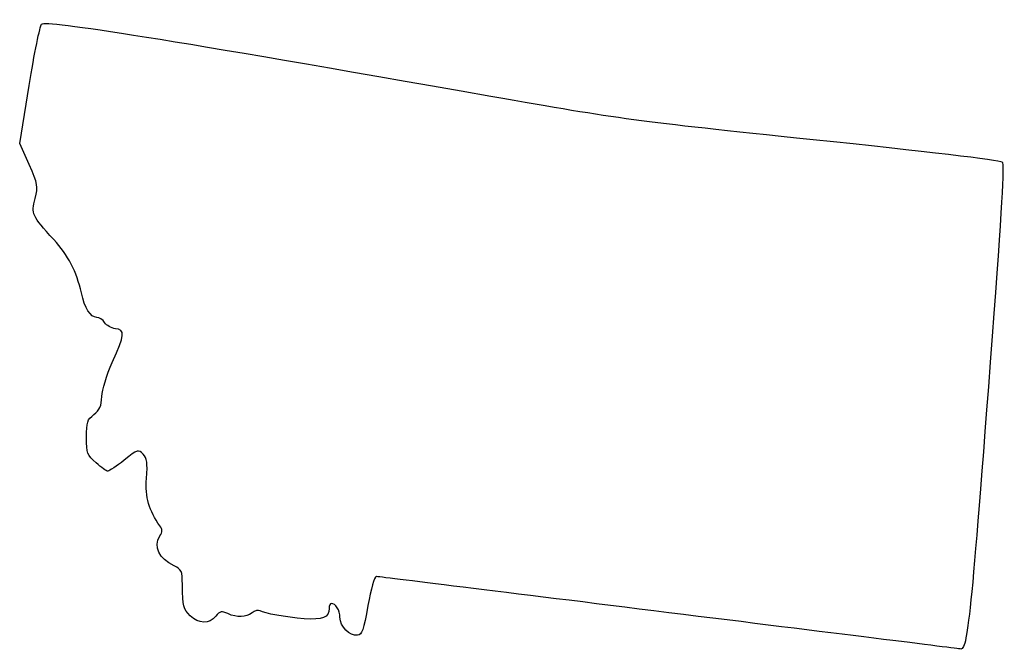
# Model space of a CAD drawing. Extents: x 45 to 148, y 121 to 186.
import ezdxf

# ---------------------------------------------------------------- set-up
doc = ezdxf.new("R2010")
doc.units = 0
doc.layers.add('Layer_1', color=7, linetype='CONTINUOUS')

msp = doc.modelspace()

# ---------------------------------------------------------------- linework, layer by layer
at = {"layer": 'Layer_1', "color": 7}
msp.add_lwpolyline([(45.895537, 171.355674), (44.915336, 173.557394), (45.900983, 179.625172)], dxfattribs=at)
msp.add_lwpolyline([(112.871007, 124.46892), (112.871007, 124.46892), (112.871007, 124.46892), (112.871007, 124.46892)], close=True, dxfattribs=at)
for points in [[(45.900983, 179.625172), (46.44309, 182.96245), (47.032867, 185.84189), (47.211598, 186.023926)], [(47.211598, 186.023926), (47.670077, 186.490888), (60.328339, 184.467134), (94.244341, 178.50451)], [(94.244341, 178.50451), (108.098161, 176.068929), (109.040913, 175.942265), (127.969896, 173.97326)], [(127.969896, 173.97326), (139.6185, 172.761564), (147.570797, 171.817441), (147.760701, 171.623624)], [(46.52367, 167.780263), (46.861851, 169.099776), (46.837078, 169.240786), (45.895537, 171.355674)], [(147.760701, 171.623624), (147.996061, 171.383422), (147.728043, 166.664235), (146.724503, 153.378505)], [(48.488555, 163.490276), (46.196766, 165.99786), (46.113466, 166.17973), (46.52367, 167.780263)], [(51.370682, 157.921428), (50.879454, 160.123769), (49.983935, 161.854096), (48.488555, 163.490276)], [(52.978516, 155.354061), (52.33285, 155.354061), (51.727854, 156.320113), (51.370682, 157.921428)], [(53.808763, 154.809318), (53.621655, 155.108928), (53.248044, 155.354061), (52.978516, 155.354061)], [(54.934985, 154.174318), (54.502671, 154.223961), (53.99587, 154.509711), (53.808763, 154.809318)], [(54.608987, 150.641856), (55.918585, 153.581581), (55.9624, 154.056341), (54.934985, 154.174318)], [(146.724503, 153.378505), (144.47669, 123.620004), (144.161843, 120.534595), (143.387008, 120.672176)], [(53.520837, 147.068838), (53.554274, 147.800092), (54.010758, 149.298977), (54.608987, 150.641856)], [(52.687118, 145.198892), (53.303054, 145.683194), (53.47512, 146.069116), (53.520837, 147.068838)], [(51.911007, 142.803924), (51.911007, 144.414811), (51.986603, 144.648088), (52.687118, 145.198892)], [(52.908606, 140.143296), (51.96413, 140.972558), (51.911007, 141.114237), (51.911007, 142.803924)], [(57.828496, 141.035598), (57.333072, 141.567373), (57.295, 141.555505), (55.861808, 140.422631)], [(55.861808, 140.422631), (55.057988, 139.78725), (54.289144, 139.267394), (54.153263, 139.267394)], [(58.192317, 138.517343), (58.309504, 140.155195), (58.247246, 140.58612), (57.828496, 141.035598)], [(54.153263, 139.267394), (54.017378, 139.267394), (53.457283, 139.661551), (52.908606, 140.143296)], [(59.592475, 133.553371), (58.449631, 135.128015), (58.050944, 136.541472), (58.192317, 138.517343)], [(59.599503, 132.498864), (59.879727, 132.947575), (59.878316, 133.159532), (59.592475, 133.553371)], [(61.092029, 129.355976), (59.461386, 130.145853), (58.886299, 131.356844), (59.599503, 132.498864)], [(61.952855, 127.405978), (61.931688, 128.829061), (61.864212, 128.981932), (61.092029, 129.355976)], [(82.224773, 128.247472), (82.05299, 128.254866), (81.679553, 126.922579), (81.378106, 125.226839)], [(112.871007, 124.46892), (96.184618, 126.539832), (82.393813, 128.240182), (82.224773, 128.247472)], [(62.763733, 124.155678), (62.022787, 124.896625), (61.988099, 125.035667), (61.952855, 127.405978)], [(70.075044, 124.670025), (69.909557, 124.7723), (69.533203, 124.673581), (69.238695, 124.450663)], [(77.311007, 124.908616), (77.311007, 123.973306), (76.615914, 123.685993), (74.712435, 123.834507)], [(77.536785, 125.438505), (77.412607, 125.438505), (77.311007, 125.200056), (77.311007, 124.908616)], [(78.439896, 123.981945), (78.439896, 124.734276), (78.003253, 125.438505), (77.536785, 125.438505)], [(81.378106, 125.226839), (80.913444, 122.612933), (80.759895, 122.181647), (80.268911, 122.1113)], [(65.449837, 124.087801), (64.779522, 123.259995), (63.630378, 123.289033), (62.763733, 124.155678)], [(66.7078, 124.370023), (66.043923, 124.672506), (65.896527, 124.639438), (65.449837, 124.087801)], [(69.238695, 124.450663), (68.576464, 123.949391), (67.692781, 123.921236), (66.7078, 124.370023)], [(74.712435, 123.834507), (72.737639, 123.988583), (70.535738, 124.3853), (70.075044, 124.670025)], [(80.268911, 122.1113), (79.467287, 121.996444), (78.439896, 123.047219), (78.439896, 123.981945)], [(143.387008, 120.672176), (143.289596, 120.689476), (129.557396, 122.398007), (112.871007, 124.46892)]]:
    msp.add_open_spline(points, degree=3, dxfattribs=at)

doc.saveas('drawing.dxf')
